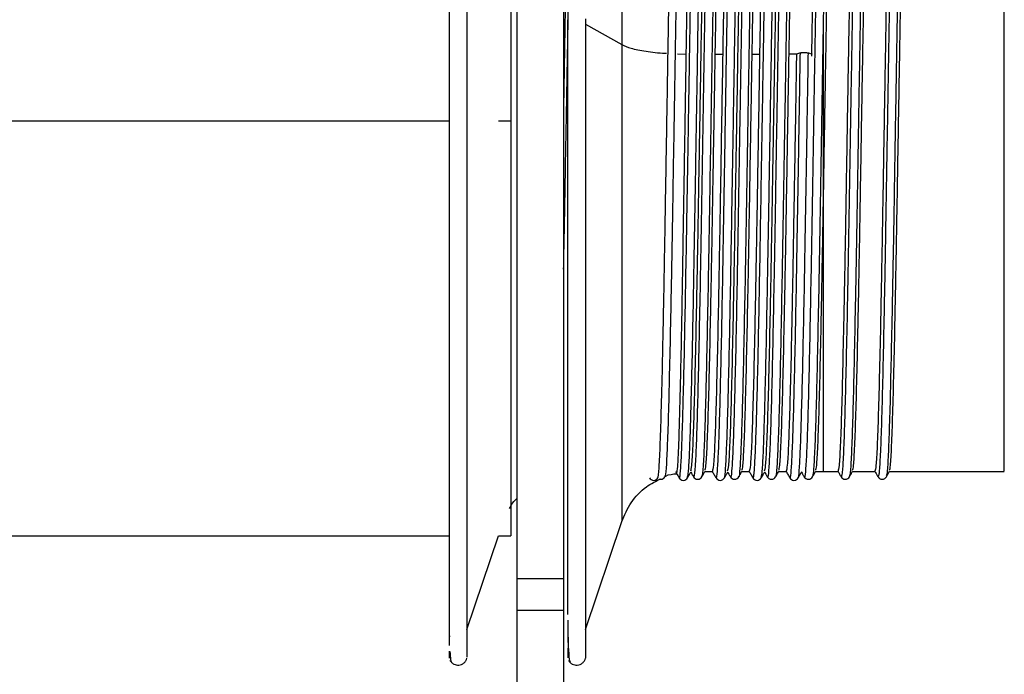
# Paper-space layout '_Frontal' of a CAD drawing. Header units: inches. Extents: x -0.5 to 3.7, y -6.4 to 5.5.
# Tile 3 of 5: x 1.6 to 3.7, y -1.6 to -0.2. Entities that reach past the tile are written whole.
import ezdxf

# ---------------------------------------------------------------- set-up
doc = ezdxf.new("R2010")
doc.units = ezdxf.units.IN
doc.header["$MEASUREMENT"] = 0

psp = doc.layouts.new('_Frontal')

# ---------------------------------------------------------------- linework, layer by layer
at = {"color": 7, "linetype": 'Continuous', "lineweight": 25}
for p, q in [((2.6559, 5.4631), (2.6559, -6.3624)), ((2.7559, 5.4631), (2.7559, -6.3624)), ((2.8025, -0.2434), (2.8799, -0.2871)), ((3.3097, -0.2519), (3.3097, -0.3075)), ((2.9991, -0.3066), (3.0169, -0.3074)), ((3.0795, -0.3075), (3.0954, -0.3075)), ((3.1582, -0.3075), (3.1741, -0.3075)), ((3.2528, -0.3075), (3.237, -0.3075)), ((3.2611, -0.3046), (3.2529, -0.3072)), ((3.2782, -0.3049), (3.2864, -0.3077)), ((0.6749, -0.4496), (2.512, -0.4496)), ((2.6168, -0.4496), (2.6434, -0.4496)), ((3.0292, -1.1949), (3.0292, -1.1951)), ((3.0576, -1.1976), (3.0733, -1.1976)), ((3.1363, -1.1976), (3.152, -1.1976)), ((3.2151, -1.1976), (3.2307, -1.1976)), ((3.2938, -1.1976), (3.3415, -1.1976)), ((3.3725, -1.1976), (3.4202, -1.1976)), ((3.4513, -1.1976), (3.6963, -1.1976)), ((2.9721, -1.2093), (2.9731, -1.2077)), ((3.0332, -1.2063), (3.033, -1.2061)), ((3.0509, -1.2073), (3.0507, -1.2071)), ((3.1296, -1.2085), (3.1295, -1.2082)), ((3.2694, -1.2086), (3.2693, -1.2078)), ((3.3658, -1.2065), (3.3657, -1.207)), ((2.8025, -1.5349), (2.8799, -1.3049)), ((0.6749, -1.3354), (2.512, -1.3354)), ((2.5496, -1.5349), (2.6168, -1.3354)), ((2.6168, -1.3354), (2.6434, -1.3354)), ((2.6559, -1.4261), (2.7559, -1.4261)), ((2.6559, -1.494), (2.7559, -1.494)), ((2.5118, -1.581), (2.5119, -1.5963))]:
    psp.add_line(p, q, dxfattribs=at)
for points, knots in [([(2.6434, 0.4362), (2.6434, 0.4362), (2.6434, 0.3429), (2.6434, 0.0106), (2.6434, -0.2147), (2.6434, -0.4496)], [0, 0, 0, 0, 0.5, 0.5, 1, 1, 1, 1]), ([(2.8799, 0.404), (2.8799, 0.4044), (2.8799, 0.4055), (2.8799, 0.3937), (2.8799, 0.3701), (2.8799, 0.3353), (2.8799, 0.2788), (2.8799, 0.1922), (2.8799, 0.0718), (2.8799, -0.052), (2.8799, -0.1713), (2.8799, -0.2501), (2.8799, -0.2871)], [0, 0, 0, 0, 0.041684, 0.130143, 0.216629, 0.300617, 0.381678, 0.533598, 0.671187, 0.794251, 0.903466, 1, 1, 1, 1]), ([(2.5496, 0.344), (2.5496, 0.2869), (2.5496, 0.1726), (2.5496, -0.0309), (2.5496, -0.2483), (2.5496, -0.474), (2.5496, -0.6986), (2.5496, -0.9137), (2.5496, -1.111), (2.5496, -1.2828), (2.5496, -1.4228), (2.5496, -1.5244), (2.5496, -1.5864), (2.5496, -1.5918), (2.5496, -1.5943)], [0, 0, 0, 0, 0.08408, 0.168159, 0.252239, 0.336319, 0.420399, 0.504478, 0.588558, 0.672638, 0.756717, 0.840797, 0.924877, 1, 1, 1, 1]), ([(2.512, -1.5692), (2.512, -1.5688), (2.512, -1.5631), (2.512, -1.5115), (2.512, -1.4137), (2.512, -1.2743), (2.512, -1.1045), (2.512, -0.9091), (2.512, -0.6961), (2.512, -0.4737), (2.512, -0.2503), (2.512, -0.035), (2.512, 0.1665), (2.512, 0.2796), (2.512, 0.3362)], [0, 0, 0, 0, 0.008173, 0.098339, 0.188505, 0.278671, 0.368837, 0.459003, 0.549169, 0.639335, 0.729502, 0.819668, 0.909834, 1, 1, 1, 1]), ([(3.0989, -1.2096), (3.099, -1.21), (3.1, -1.2119), (3.1016, -1.1927), (3.1038, -1.1519), (3.1059, -1.0888), (3.1081, -1.0074), (3.1103, -0.9091), (3.1124, -0.7976), (3.1145, -0.676), (3.1167, -0.5475), (3.1189, -0.4159), (3.121, -0.2858), (3.1231, -0.1604), (3.1253, -0.0431), (3.1275, 0.0619), (3.1296, 0.1518), (3.1317, 0.224), (3.1339, 0.2771), (3.1361, 0.3059), (3.1375, 0.3171), (3.1382, 0.3124), (3.1382, 0.3123)], [0, 0, 0, 0, 0.0147494, 0.0698109, 0.1246385, 0.1787379, 0.2335078, 0.2885813, 0.3431429, 0.3973364, 0.452302, 0.5072911, 0.5615247, 0.6160329, 0.6710991, 0.7259081, 0.7800058, 0.8347955, 0.8898657, 0.9444009, 0.9986136, 1, 1, 1, 1]), ([(2.7751, 0.3077), (2.7749, 0.3087), (2.774, 0.3134), (2.7722, 0.2958), (2.7698, 0.2546), (2.7676, 0.1879), (2.7653, 0.1002), (2.7629, -0.0066), (2.7606, -0.1281), (2.7584, -0.2602), (2.7568, -0.3549), (2.7559, -0.4038), (2.7559, -0.4061)], [0, 0, 0, 0, 0.03391, 0.154348, 0.275088, 0.394163, 0.51388, 0.634745, 0.754707, 0.87361, 0.994247, 1, 1, 1, 1]), ([(2.957, -1.2117), (2.9574, -1.2109), (2.9578, -1.209), (2.9586, -1.2026), (2.9591, -1.1982), (2.9603, -1.1814), (2.9611, -1.1653), (2.9628, -1.1242), (2.9636, -1.0992), (2.9652, -1.0411), (2.966, -1.008), (2.9673, -0.9534), (2.9677, -0.9343), (2.9685, -0.8947), (2.9689, -0.8742), (2.9698, -0.8317), (2.9702, -0.8099), (2.971, -0.7651), (2.9714, -0.7421), (2.9722, -0.6953), (2.9726, -0.6715), (2.9734, -0.6232), (2.9738, -0.5988), (2.9747, -0.5495), (2.9751, -0.5246), (2.9759, -0.4748), (2.9763, -0.4497), (2.9776, -0.3748), (2.9784, -0.325), (2.98, -0.2276), (2.9808, -0.1801), (2.9821, -0.1117), (2.9825, -0.0895), (2.9833, -0.0462), (2.9837, -0.0252), (2.9845, 0.0154), (2.985, 0.035), (2.9858, 0.0725), (2.9862, 0.0904), (2.9874, 0.1417), (2.9882, 0.1719), (2.9894, 0.2112), (2.9898, 0.2233), (2.9907, 0.2454), (2.9911, 0.2553), (2.9919, 0.2729), (2.9923, 0.2805), (2.9932, 0.2934), (2.9936, 0.2987), (2.9944, 0.3068), (2.9948, 0.3096), (2.9956, 0.3128), (2.996, 0.3132), (2.9964, 0.3124)], [0, 0, 0, 0, 0.03125, 0.03125, 0.0625, 0.0625, 0.125, 0.125, 0.1875, 0.1875, 0.25, 0.25, 0.28125, 0.28125, 0.3125, 0.3125, 0.34375, 0.34375, 0.375, 0.375, 0.40625, 0.40625, 0.4375, 0.4375, 0.46875, 0.46875, 0.5, 0.5, 0.5625, 0.5625, 0.625, 0.625, 0.65625, 0.65625, 0.6875, 0.6875, 0.71875, 0.71875, 0.75, 0.75, 0.8125, 0.8125, 0.84375, 0.84375, 0.875, 0.875, 0.90625, 0.90625, 0.9375, 0.9375, 0.96875, 0.96875, 1, 1, 1, 1]), ([(3.0114, 0.3075), (3.0109, 0.3081), (3.0096, 0.3096), (3.0074, 0.2823), (3.0051, 0.2306), (3.0029, 0.1552), (3.0006, 0.0595), (2.9982, -0.0536), (2.9959, -0.1798), (2.9937, -0.3152), (2.9913, -0.4554), (2.989, -0.5952), (2.9868, -0.7299), (2.9844, -0.8554), (2.982, -0.9672), (2.9798, -1.0612), (2.9775, -1.1351), (2.9751, -1.1842), (2.9733, -1.2082), (2.9723, -1.2069), (2.972, -1.2065)], [0, 0, 0, 0, 0.0401669, 0.0992446, 0.1580674, 0.2161522, 0.2750411, 0.3340912, 0.3923341, 0.4508654, 0.5099712, 0.5686483, 0.6267884, 0.6857774, 0.7447529, 0.8028798, 0.8615813, 0.9206848, 0.9791872, 1, 1, 1, 1]), ([(3.0025, -1.2109), (3.0026, -1.2113), (3.0034, -1.2159), (3.0049, -1.2037), (3.0071, -1.1726), (3.0092, -1.1179), (3.0113, -1.0444), (3.0135, -0.9528), (3.0157, -0.8466), (3.0178, -0.729), (3.02, -0.603), (3.0222, -0.472), (3.0243, -0.3409), (3.0264, -0.213), (3.0286, -0.0918), (3.0308, 0.0189), (3.0329, 0.1155), (3.035, 0.1954), (3.0372, 0.2571), (3.0394, 0.2958), (3.0409, 0.3134), (3.0418, 0.3112), (3.0419, 0.3108)], [0, 0, 0, 0, 0.0048771, 0.0598071, 0.114854, 0.1692073, 0.2236202, 0.2786826, 0.3335811, 0.3877149, 0.4424401, 0.4975387, 0.5521943, 0.6063595, 0.6613042, 0.7163424, 0.7706678, 0.8251102, 0.8801793, 0.9350612, 0.9891881, 1, 1, 1, 1]), ([(3.0201, -1.2103), (3.0207, -1.2086), (3.0221, -1.2048), (3.0242, -1.1719), (3.0263, -1.1183), (3.0284, -1.0445), (3.0306, -0.9531), (3.0328, -0.8468), (3.0348, -0.7292), (3.037, -0.6032), (3.0392, -0.4723), (3.0414, -0.3412), (3.0434, -0.2133), (3.0456, -0.0921), (3.0478, 0.0186), (3.0499, 0.1153), (3.0521, 0.1953), (3.0543, 0.2569), (3.0565, 0.2962), (3.0581, 0.3142), (3.0592, 0.3108), (3.0595, 0.3098)], [0, 0, 0, 0, 0.046103, 0.1011483, 0.1554998, 0.209911, 0.2649717, 0.3198686, 0.3740007, 0.4287241, 0.483821, 0.5384749, 0.5926384, 0.6475813, 0.7026179, 0.7569416, 0.8113823, 0.8664496, 0.9213298, 0.975455, 1, 1, 1, 1]), ([(3.0726, 0.3072), (3.0721, 0.307), (3.0709, 0.3064), (3.0688, 0.2767), (3.0665, 0.222), (3.0643, 0.1437), (3.0619, 0.0456), (3.0596, -0.0695), (3.0573, -0.1972), (3.055, -0.3334), (3.0527, -0.4739), (3.0504, -0.6132), (3.0481, -0.747), (3.0458, -0.871), (3.0434, -0.9806), (3.0412, -1.0721), (3.0389, -1.1431), (3.0365, -1.1892), (3.0346, -1.2109), (3.0335, -1.2074), (3.0332, -1.2063)], [0, 0, 0, 0, 0.0347624, 0.0937533, 0.1523563, 0.210368, 0.2692256, 0.32811, 0.386148, 0.4447025, 0.5036981, 0.5621333, 0.6202552, 0.6791897, 0.7379766, 0.7959539, 0.8546559, 0.9136258, 0.9718659, 1, 1, 1, 1]), ([(3.0902, 0.3084), (3.0895, 0.3084), (3.0881, 0.3082), (3.0859, 0.2768), (3.0836, 0.2218), (3.0813, 0.1436), (3.079, 0.0454), (3.0766, -0.0698), (3.0744, -0.1974), (3.0721, -0.3337), (3.0697, -0.4742), (3.0674, -0.6135), (3.0652, -0.7473), (3.0628, -0.8712), (3.0605, -0.9808), (3.0583, -1.0722), (3.0559, -1.1434), (3.0536, -1.1887), (3.0519, -1.2098), (3.051, -1.2076), (3.0509, -1.2073)], [0, 0, 0, 0, 0.049057, 0.1082207, 0.1669952, 0.2251768, 0.2842068, 0.3432637, 0.4014717, 0.4601976, 0.519366, 0.5779724, 0.6362645, 0.6953715, 0.7543306, 0.8124777, 0.8713517, 0.9304943, 0.9889049, 1, 1, 1, 1]), ([(3.0813, -1.209), (3.0817, -1.21), (3.0827, -1.2128), (3.0846, -1.193), (3.0868, -1.1517), (3.0888, -1.0887), (3.091, -1.0072), (3.0932, -0.9089), (3.0954, -0.7974), (3.0974, -0.6758), (3.0996, -0.5472), (3.1018, -0.4157), (3.1039, -0.2855), (3.1061, -0.1601), (3.1083, -0.0428), (3.1105, 0.0621), (3.1125, 0.1519), (3.1147, 0.2243), (3.1169, 0.2763), (3.1189, 0.3067), (3.1201, 0.3094), (3.1206, 0.3106)], [0, 0, 0, 0, 0.028273, 0.083366, 0.138225, 0.192355, 0.247156, 0.302261, 0.356853, 0.411078, 0.466075, 0.521095, 0.575359, 0.629898, 0.684996, 0.739836, 0.793964, 0.848785, 0.903887, 0.958453, 1, 1, 1, 1]), ([(3.1123, 0.2967), (3.1116, 0.2939), (3.1101, 0.2879), (3.1077, 0.244), (3.1052, 0.1743), (3.1028, 0.08), (3.1003, -0.0346), (3.0978, -0.1649), (3.0962, -0.2601), (3.0954, -0.3075)], [0, 0, 0, 0, 0.127374, 0.273102, 0.41939, 0.56361, 0.708888, 0.855292, 1, 1, 1, 1]), ([(3.1511, 0.3072), (3.1506, 0.3062), (3.1494, 0.3039), (3.1473, 0.2707), (3.145, 0.2128), (3.1427, 0.1317), (3.1404, 0.0311), (3.138, -0.0859), (3.1358, -0.2149), (3.1335, -0.352), (3.1311, -0.4926), (3.1288, -0.6315), (3.1266, -0.7642), (3.1242, -0.8866), (3.1219, -0.9939), (3.1196, -1.0828), (3.1173, -1.1509), (3.1149, -1.1934), (3.1132, -1.2121), (3.1122, -1.2077), (3.1119, -1.2065)], [0, 0, 0, 0, 0.038976, 0.098187, 0.156876, 0.215177, 0.274311, 0.333337, 0.391532, 0.450416, 0.509609, 0.568107, 0.626574, 0.685762, 0.744666, 0.802857, 0.861866, 0.921009, 0.979331, 1, 1, 1, 1]), ([(3.169, 0.3101), (3.1682, 0.309), (3.1667, 0.3068), (3.1643, 0.2709), (3.162, 0.2126), (3.1598, 0.1316), (3.1574, 0.0309), (3.1551, -0.0861), (3.1528, -0.2152), (3.1505, -0.3523), (3.1481, -0.4929), (3.1459, -0.6317), (3.1436, -0.7644), (3.1412, -0.8868), (3.1389, -0.9942), (3.1367, -1.0829), (3.1344, -1.1512), (3.132, -1.1928), (3.1305, -1.2114), (3.1296, -1.2087), (3.1296, -1.2085)], [0, 0, 0, 0, 0.058553, 0.117587, 0.176101, 0.234227, 0.293184, 0.352033, 0.410055, 0.468762, 0.527778, 0.586101, 0.644393, 0.703403, 0.762132, 0.820148, 0.87898, 0.937947, 0.996094, 1, 1, 1, 1]), ([(3.1599, -1.2116), (3.1606, -1.2108), (3.1621, -1.2091), (3.1643, -1.1779), (3.1664, -1.1271), (3.1685, -1.056), (3.1707, -0.9669), (3.1729, -0.8626), (3.175, -0.7464), (3.1771, -0.6214), (3.1793, -0.4908), (3.1815, -0.3595), (3.1836, -0.231), (3.1858, -0.1086), (3.188, 0.0039), (3.1901, 0.1026), (3.1922, 0.1851), (3.1944, 0.2496), (3.1966, 0.2916), (3.1982, 0.3119), (3.1991, 0.3104), (3.1994, 0.3101)], [0, 0, 0, 0, 0.05473, 0.109693, 0.164077, 0.218236, 0.273138, 0.327993, 0.382073, 0.436563, 0.491541, 0.546193, 0.600199, 0.654947, 0.709905, 0.764261, 0.818445, 0.873356, 0.928198, 0.982262, 1, 1, 1, 1]), ([(3.191, 0.2965), (3.1903, 0.2938), (3.1888, 0.2878), (3.1864, 0.244), (3.1839, 0.1743), (3.1815, 0.08), (3.1791, -0.0346), (3.1765, -0.1649), (3.1749, -0.2601), (3.1741, -0.3075)], [0, 0, 0, 0, 0.126113, 0.272051, 0.418551, 0.562979, 0.708467, 0.855083, 1, 1, 1, 1]), ([(3.1776, -1.2095), (3.1781, -1.2087), (3.1793, -1.2069), (3.1813, -1.1778), (3.1834, -1.1273), (3.1855, -1.0561), (3.1877, -0.9671), (3.1899, -0.8628), (3.192, -0.7466), (3.1942, -0.6216), (3.1964, -0.4911), (3.1985, -0.3598), (3.2006, -0.2313), (3.2028, -0.1089), (3.205, 0.0036), (3.2071, 0.1024), (3.2092, 0.185), (3.2114, 0.2493), (3.2136, 0.2919), (3.2154, 0.313), (3.2165, 0.3107), (3.217, 0.3099)], [0, 0, 0, 0, 0.038809, 0.093877, 0.148364, 0.202627, 0.257634, 0.312593, 0.366776, 0.42137, 0.476452, 0.531208, 0.585318, 0.64017, 0.695233, 0.749692, 0.803979, 0.858995, 0.913942, 0.968109, 1, 1, 1, 1]), ([(3.23, 0.3086), (3.2294, 0.3066), (3.2279, 0.3022), (3.2257, 0.2645), (3.2234, 0.2033), (3.2211, 0.1194), (3.2188, 0.0163), (3.2164, -0.1025), (3.2142, -0.2328), (3.2119, -0.3707), (3.2095, -0.5113), (3.2073, -0.6496), (3.205, -0.7812), (3.2026, -0.9018), (3.2003, -1.0069), (3.1981, -1.0931), (3.1957, -1.1582), (3.1934, -1.1971), (3.1917, -1.2131), (3.1908, -1.2083), (3.1907, -1.2074)], [0, 0, 0, 0, 0.049874, 0.108952, 0.167375, 0.225677, 0.284732, 0.343545, 0.40161, 0.46047, 0.519506, 0.577741, 0.636239, 0.695324, 0.753995, 0.812109, 0.871072, 0.930035, 0.988149, 1, 1, 1, 1]), ([(3.2476, 0.3093), (3.2475, 0.3097), (3.2467, 0.3149), (3.2451, 0.3008), (3.2427, 0.2652), (3.2404, 0.2029), (3.2382, 0.1193), (3.2358, 0.0161), (3.2335, -0.1028), (3.2313, -0.2331), (3.2289, -0.371), (3.2266, -0.5116), (3.2243, -0.6499), (3.222, -0.7814), (3.2197, -0.9021), (3.2174, -1.0071), (3.2151, -1.0934), (3.2128, -1.1576), (3.2105, -1.1993), (3.209, -1.2058), (3.2083, -1.209)], [0, 0, 0, 0, 0.004614, 0.0633755, 0.1224858, 0.1809422, 0.2392762, 0.2983642, 0.3572105, 0.4153075, 0.474201, 0.5332693, 0.5915375, 0.6500679, 0.7091863, 0.7678892, 0.826036, 0.8850319, 0.9440278, 1, 1, 1, 1]), ([(3.3087, 0.3099), (3.308, 0.3066), (3.3065, 0.2999), (3.3041, 0.2577), (3.3019, 0.1933), (3.2996, 0.1068), (3.2972, 0.0013), (3.2949, -0.1193), (3.2927, -0.2509), (3.2903, -0.3894), (3.288, -0.53), (3.2857, -0.6676), (3.2834, -0.798), (3.281, -0.9168), (3.2788, -1.0196), (3.2765, -1.103), (3.2742, -1.1652), (3.2718, -1.2002), (3.2703, -1.2141), (3.2695, -1.209), (3.2694, -1.2086)], [0, 0, 0, 0, 0.057506, 0.116551, 0.174823, 0.233274, 0.292353, 0.351057, 0.409151, 0.468091, 0.527071, 0.585204, 0.643835, 0.702921, 0.761459, 0.819658, 0.878677, 0.937562, 0.995629, 1, 1, 1, 1]), ([(3.3264, 0.3079), (3.3262, 0.3089), (3.3253, 0.3139), (3.3235, 0.2976), (3.3212, 0.2583), (3.3189, 0.193), (3.3166, 0.1066), (3.3143, 0.001), (3.3119, -0.1196), (3.3097, -0.2512), (3.3074, -0.3897), (3.305, -0.5303), (3.3028, -0.6679), (3.3005, -0.7982), (3.2981, -0.9171), (3.2958, -1.0197), (3.2936, -1.1034), (3.2912, -1.1644), (3.289, -1.2017), (3.2876, -1.2059), (3.287, -1.2079)], [0, 0, 0, 0, 0.013574, 0.072297, 0.131235, 0.1894, 0.247745, 0.306716, 0.365312, 0.4233, 0.482132, 0.541005, 0.599033, 0.657556, 0.716534, 0.774965, 0.833058, 0.891969, 0.950747, 1, 1, 1, 1]), ([(3.3874, 0.3092), (3.3873, 0.3094), (3.3865, 0.3121), (3.3849, 0.2932), (3.3825, 0.2512), (3.3803, 0.1828), (3.378, 0.0938), (3.3756, -0.014), (3.3733, -0.1363), (3.3711, -0.269), (3.3687, -0.4082), (3.3664, -0.5486), (3.3642, -0.6855), (3.3618, -0.8146), (3.3595, -0.9315), (3.3572, -1.0318), (3.3549, -1.1127), (3.3526, -1.1708), (3.3503, -1.2062), (3.3488, -1.2083), (3.348, -1.2093)], [0, 0, 0, 0, 0.004067, 0.062924, 0.121862, 0.179963, 0.238495, 0.297522, 0.356042, 0.414151, 0.473095, 0.531944, 0.589962, 0.648651, 0.707662, 0.765993, 0.824263, 0.883262, 0.941994, 1, 1, 1, 1]), ([(3.4051, 0.3073), (3.4048, 0.3085), (3.4038, 0.3128), (3.4019, 0.2939), (3.3996, 0.2509), (3.3973, 0.1827), (3.395, 0.0936), (3.3927, -0.0143), (3.3904, -0.1366), (3.3881, -0.2693), (3.3858, -0.4084), (3.3834, -0.5489), (3.3812, -0.6858), (3.3789, -0.8148), (3.3765, -0.9318), (3.3742, -1.032), (3.372, -1.1129), (3.3696, -1.1706), (3.3676, -1.2034), (3.3663, -1.2056), (3.3658, -1.2065)], [0, 0, 0, 0, 0.0206693, 0.0796956, 0.1388026, 0.1970695, 0.2557699, 0.3149661, 0.3736532, 0.4319294, 0.491042, 0.5500604, 0.6082443, 0.6671017, 0.7262816, 0.7847805, 0.8432169, 0.9023856, 0.9612855, 1, 1, 1, 1]), ([(3.4661, 0.308), (3.466, 0.3084), (3.4651, 0.3105), (3.4633, 0.2891), (3.461, 0.2433), (3.4587, 0.1721), (3.4564, 0.0804), (3.4541, -0.0296), (3.4518, -0.1535), (3.4495, -0.2873), (3.4472, -0.427), (3.4448, -0.5672), (3.4426, -0.7033), (3.4403, -0.831), (3.4379, -0.9459), (3.4357, -1.0438), (3.4334, -1.1219), (3.431, -1.1766), (3.4288, -1.2073), (3.4275, -1.2075), (3.4269, -1.2075)], [0, 0, 0, 0, 0.011679, 0.070823, 0.129914, 0.188159, 0.247032, 0.306268, 0.364862, 0.423304, 0.482511, 0.54149, 0.599708, 0.658715, 0.717911, 0.776314, 0.834952, 0.894192, 0.95303, 1, 1, 1, 1]), ([(3.4838, 0.3071), (3.4834, 0.3082), (3.4823, 0.3116), (3.4804, 0.2896), (3.478, 0.2431), (3.4758, 0.172), (3.4735, 0.0802), (3.4711, -0.0298), (3.4688, -0.1537), (3.4666, -0.2876), (3.4642, -0.4272), (3.4619, -0.5675), (3.4597, -0.7035), (3.4573, -0.8312), (3.4549, -0.9461), (3.4527, -1.0439), (3.4504, -1.1221), (3.448, -1.1764), (3.4461, -1.2056), (3.4449, -1.2061), (3.4445, -1.2063)], [0, 0, 0, 0, 0.0282553, 0.0872628, 0.1462166, 0.2043268, 0.2630632, 0.3221616, 0.3806195, 0.4389258, 0.4979964, 0.5568387, 0.6149211, 0.6737918, 0.7328505, 0.7911174, 0.8496197, 0.9087229, 0.9674242, 1, 1, 1, 1]), ([(3.0292, 0.2447), (3.0291, 0.2425), (3.0288, 0.238), (3.0285, 0.2307), (3.0282, 0.2231), (3.0279, 0.2151), (3.0276, 0.2068), (3.0273, 0.198), (3.027, 0.1889), (3.0267, 0.1794), (3.0264, 0.1696), (3.0261, 0.1594), (3.0258, 0.149), (3.0256, 0.1381), (3.0253, 0.127), (3.025, 0.1156), (3.0247, 0.1039), (3.0244, 0.0919), (3.0241, 0.0796), (3.0239, 0.0669), (3.0236, 0.0539), (3.0233, 0.0405), (3.0229, 0.0246), (3.0225, 0.0056), (3.0221, -0.0168), (3.0216, -0.0404), (3.0211, -0.0653), (3.0206, -0.0915), (3.0201, -0.119), (3.0196, -0.1477), (3.0191, -0.1775), (3.0185, -0.2085), (3.018, -0.2406), (3.0174, -0.2736), (3.0171, -0.296), (3.0169, -0.3074)], [0, 0, 0, 0, 0.023829, 0.047686, 0.071564, 0.095456, 0.119357, 0.143259, 0.167154, 0.191037, 0.214901, 0.238738, 0.262543, 0.286308, 0.310027, 0.333693, 0.357301, 0.380861, 0.404498, 0.428233, 0.452061, 0.475973, 0.499965, 0.536102, 0.573341, 0.611662, 0.651045, 0.691461, 0.732879, 0.775262, 0.818568, 0.862749, 0.907754, 0.953525, 1, 1, 1, 1]), ([(2.7559, -0.7663), (2.7562, -0.7493), (2.7566, -0.7318), (2.7573, -0.6966), (2.7576, -0.6788), (2.7586, -0.625), (2.7592, -0.5886), (2.7602, -0.5331), (2.7605, -0.5145), (2.7612, -0.4769), (2.7616, -0.458), (2.7626, -0.4018), (2.7632, -0.3647), (2.7642, -0.3096), (2.7646, -0.2913), (2.7652, -0.2549), (2.7655, -0.2367), (2.7665, -0.183), (2.7671, -0.1485), (2.7684, -0.0819), (2.769, -0.0498), (2.77, -0.0037), (2.7704, 0.0114), (2.771, 0.0404), (2.7713, 0.0545), (2.7717, 0.0681)], [0, 0, 0, 0, 0.0625, 0.0625, 0.125, 0.125, 0.25, 0.25, 0.3125, 0.3125, 0.375, 0.375, 0.5, 0.5, 0.5625, 0.5625, 0.625, 0.625, 0.75, 0.75, 0.875, 0.875, 0.9375, 0.9375, 1, 1, 1, 1]), ([(3.051, -0.1684), (3.0502, -0.2146), (3.0486, -0.3075), (3.0461, -0.4553), (3.0436, -0.6018), (3.0412, -0.7427), (3.0387, -0.8725), (3.0362, -0.9858), (3.0338, -1.0787), (3.0313, -1.1469), (3.0288, -1.19), (3.0273, -1.1948), (3.0265, -1.1972)], [0, 0, 0, 0, 0.099945, 0.201054, 0.301378, 0.400983, 0.502014, 0.60265, 0.702083, 0.802958, 0.903829, 1, 1, 1, 1]), ([(3.0578, -1.1951), (3.0584, -1.1929), (3.0599, -1.1882), (3.0622, -1.1467), (3.0647, -1.0787), (3.0671, -0.9858), (3.0696, -0.8725), (3.0721, -0.7427), (3.0745, -0.6018), (3.077, -0.4553), (3.0795, -0.3075), (3.0811, -0.2146), (3.0819, -0.1684)], [0, 0, 0, 0, 0.081295, 0.18383, 0.286362, 0.387431, 0.489729, 0.592422, 0.693662, 0.795644, 0.898417, 1, 1, 1, 1]), ([(3.1297, -0.1684), (3.1289, -0.2146), (3.1273, -0.3075), (3.1248, -0.4553), (3.1223, -0.6018), (3.1199, -0.7427), (3.1174, -0.8725), (3.1149, -0.9858), (3.1126, -1.0787), (3.1101, -1.1469), (3.1076, -1.19), (3.106, -1.1948), (3.1052, -1.1972)], [0, 0, 0, 0, 0.099945, 0.201054, 0.301378, 0.400983, 0.502014, 0.60265, 0.702083, 0.802958, 0.903829, 1, 1, 1, 1]), ([(3.1365, -1.1952), (3.1372, -1.193), (3.1386, -1.1883), (3.141, -1.1467), (3.1435, -1.0787), (3.1458, -0.9858), (3.1483, -0.8725), (3.1509, -0.7427), (3.1532, -0.6018), (3.1557, -0.4553), (3.1582, -0.3075), (3.1598, -0.2146), (3.1606, -0.1684)], [0, 0, 0, 0, 0.082113, 0.184557, 0.286998, 0.387977, 0.490184, 0.592784, 0.693934, 0.795826, 0.898507, 1, 1, 1, 1]), ([(3.2085, -0.1684), (3.2077, -0.2146), (3.2061, -0.3075), (3.2035, -0.4553), (3.2011, -0.6018), (3.1987, -0.7427), (3.1962, -0.8725), (3.1937, -0.9858), (3.1913, -1.0787), (3.1888, -1.1469), (3.1863, -1.19), (3.1848, -1.1948), (3.184, -1.1972)], [0, 0, 0, 0, 0.099945, 0.201054, 0.301378, 0.400983, 0.502014, 0.60265, 0.702083, 0.802958, 0.903829, 1, 1, 1, 1]), ([(3.2152, -1.1953), (3.2159, -1.1932), (3.2173, -1.1884), (3.2197, -1.1468), (3.2222, -1.0787), (3.2246, -0.9858), (3.2271, -0.8725), (3.2296, -0.7427), (3.232, -0.6018), (3.2344, -0.4553), (3.237, -0.3075), (3.2386, -0.2146), (3.2394, -0.1684)], [0, 0, 0, 0, 0.083351, 0.185657, 0.28796, 0.388803, 0.490871, 0.593334, 0.694347, 0.796101, 0.898644, 1, 1, 1, 1]), ([(3.2872, -0.1684), (3.2864, -0.2142), (3.2856, -0.2609), (3.2848, -0.3104), (3.2847, -0.3114)], [0, 0, 0, 0, 0.9794427, 1, 1, 1, 1]), ([(3.294, -1.1954), (3.2946, -1.1932), (3.2961, -1.1884), (3.2984, -1.1468), (3.301, -1.0787), (3.3033, -0.9858), (3.3058, -0.8725), (3.3083, -0.7427), (3.3107, -0.6018), (3.3132, -0.4553), (3.3157, -0.3075), (3.3173, -0.2146), (3.3181, -0.1684)], [0, 0, 0, 0, 0.083422, 0.18572, 0.288015, 0.38885, 0.490911, 0.593365, 0.694371, 0.796117, 0.898652, 1, 1, 1, 1]), ([(3.366, -0.1684), (3.3652, -0.2146), (3.3635, -0.3075), (3.361, -0.4553), (3.3586, -0.6018), (3.3562, -0.7427), (3.3536, -0.8725), (3.3512, -0.9858), (3.3488, -1.0787), (3.3463, -1.1469), (3.3438, -1.19), (3.3422, -1.1948), (3.3415, -1.1972)], [0, 0, 0, 0, 0.099945, 0.201054, 0.301378, 0.400983, 0.502014, 0.60265, 0.702083, 0.802958, 0.903829, 1, 1, 1, 1]), ([(3.3727, -1.1952), (3.3734, -1.193), (3.3748, -1.1883), (3.3772, -1.1467), (3.3797, -1.0787), (3.3821, -0.9858), (3.3846, -0.8725), (3.3871, -0.7427), (3.3895, -0.6018), (3.3919, -0.4553), (3.3944, -0.3075), (3.3961, -0.2146), (3.3969, -0.1684)], [0, 0, 0, 0, 0.082105, 0.18455, 0.286991, 0.387971, 0.490179, 0.592781, 0.693932, 0.795824, 0.898507, 1, 1, 1, 1]), ([(3.4447, -0.1684), (3.4439, -0.2146), (3.4423, -0.3075), (3.4398, -0.4553), (3.4373, -0.6018), (3.4349, -0.7427), (3.4324, -0.8725), (3.4299, -0.9858), (3.4275, -1.0787), (3.425, -1.1469), (3.4225, -1.19), (3.421, -1.1948), (3.4202, -1.1972)], [0, 0, 0, 0, 0.099945, 0.201054, 0.301378, 0.400983, 0.502014, 0.60265, 0.702083, 0.802958, 0.903829, 1, 1, 1, 1]), ([(3.4515, -1.195), (3.4521, -1.1929), (3.4536, -1.1882), (3.4559, -1.1467), (3.4584, -1.0787), (3.4608, -0.9858), (3.4633, -0.8725), (3.4658, -0.7427), (3.4682, -0.6018), (3.4707, -0.4553), (3.4732, -0.3075), (3.4748, -0.2146), (3.4756, -0.1684)], [0, 0, 0, 0, 0.081236, 0.183778, 0.286317, 0.387392, 0.489697, 0.592396, 0.693642, 0.795631, 0.898411, 1, 1, 1, 1]), ([(3.6963, -1.1971), (3.6963, -1.1948), (3.6963, -1.1899), (3.6963, -1.1469), (3.6963, -1.0787), (3.6963, -0.9858), (3.6963, -0.8724), (3.6963, -0.7428), (3.6963, -0.6018), (3.6963, -0.4552), (3.6963, -0.3076), (3.6963, -0.2148), (3.6963, -0.1684)], [0, 0, 0, 0, 0.0966772, 0.1970464, 0.2974156, 0.3977848, 0.498154, 0.5985232, 0.6988924, 0.7992616, 0.8996308, 1, 1, 1, 1]), ([(2.7648, -1.5034), (2.7648, -1.5025), (2.7648, -1.4808), (2.7648, -1.4001), (2.7648, -1.2626), (2.7648, -1.0892), (2.7648, -0.8924), (2.7648, -0.6784), (2.7648, -0.4551), (2.7648, -0.3076), (2.7648, -0.2338)], [0, 0, 0, 0, 0.005604, 0.14766, 0.289717, 0.431773, 0.57383, 0.715887, 0.857943, 1, 1, 1, 1]), ([(2.8025, -0.2317), (2.8025, -0.3062), (2.8025, -0.4552), (2.8025, -0.6807), (2.8025, -0.8968), (2.8025, -1.0958), (2.8025, -1.2699), (2.8025, -1.4128), (2.8025, -1.5177), (2.8025, -1.5844), (2.8025, -1.5921), (2.8025, -1.596)], [0, 0, 0, 0, 0.11138, 0.222761, 0.334141, 0.445522, 0.556902, 0.668283, 0.779663, 0.891044, 1, 1, 1, 1]), ([(2.8799, -0.2871), (2.8799, -0.3246), (2.8799, -0.4046), (2.8799, -0.5345), (2.8799, -0.6782), (2.8799, -0.8309), (2.8799, -0.9555), (2.8799, -1.0495), (2.8799, -1.1162), (2.8799, -1.1756), (2.8799, -1.2256), (2.8799, -1.2648), (2.8799, -1.2911), (2.8799, -1.3043), (2.8799, -1.3035), (2.8799, -1.3033)], [0, 0, 0, 0, 0.075575, 0.161079, 0.257423, 0.36514, 0.484077, 0.547538, 0.613291, 0.681, 0.750254, 0.820577, 0.891448, 0.962319, 1, 1, 1, 1]), ([(2.8799, -0.2871), (2.8858, -0.2897), (2.8978, -0.2951), (2.9309, -0.3013), (2.9583, -0.3049), (2.9745, -0.3056), (2.9754, -0.3056)], [0, 0, 0, 0, 0.315761, 0.647415, 0.981146, 1, 1, 1, 1]), ([(3.0169, -0.3074), (3.0165, -0.3299), (3.0158, -0.3762), (3.0147, -0.4484), (3.0134, -0.5239), (3.012, -0.6123), (3.0105, -0.7055), (3.009, -0.7955), (3.0077, -0.8705), (3.0063, -0.9404), (3.0048, -1.0112), (3.0033, -1.0683), (3.0021, -1.1097), (3.0012, -1.1369), (3.0003, -1.1586), (2.9995, -1.1755), (2.9983, -1.1921), (2.9973, -1.2019), (2.9966, -1.2001), (2.9965, -1.1997)], [0, 0, 0, 0, 0.051774, 0.10631, 0.163419, 0.222838, 0.308595, 0.382246, 0.445417, 0.506131, 0.580513, 0.667849, 0.715997, 0.76221, 0.806785, 0.849544, 0.890338, 0.976468, 1, 1, 1, 1]), ([(3.0954, -0.3075), (3.0946, -0.3559), (3.0929, -0.4532), (3.0904, -0.6004), (3.088, -0.7413), (3.0856, -0.8711), (3.0831, -0.9847), (3.0806, -1.0778), (3.0782, -1.1462), (3.0757, -1.1898), (3.0741, -1.1948), (3.0733, -1.1972)], [0, 0, 0, 0, 0.110965, 0.223221, 0.334606, 0.445192, 0.557362, 0.669093, 0.779489, 0.891485, 1, 1, 1, 1]), ([(3.1741, -0.3075), (3.1733, -0.3559), (3.1717, -0.4532), (3.1692, -0.6004), (3.1667, -0.7413), (3.1643, -0.8711), (3.1618, -0.9847), (3.1593, -1.0778), (3.1569, -1.1462), (3.1544, -1.1898), (3.1528, -1.1948), (3.152, -1.1972)], [0, 0, 0, 0, 0.110965, 0.223221, 0.334606, 0.445192, 0.557362, 0.669093, 0.779489, 0.891485, 1, 1, 1, 1]), ([(3.2528, -0.3075), (3.252, -0.3559), (3.2504, -0.4532), (3.2479, -0.6004), (3.2454, -0.7413), (3.2431, -0.8711), (3.2405, -0.9847), (3.238, -1.0778), (3.2357, -1.1462), (3.2332, -1.1898), (3.2315, -1.1948), (3.2307, -1.1972)], [0, 0, 0, 0, 0.110965, 0.223221, 0.334606, 0.445192, 0.557362, 0.669093, 0.779489, 0.891485, 1, 1, 1, 1]), ([(3.2387, -1.2092), (3.239, -1.2102), (3.24, -1.214), (3.2418, -1.1971), (3.2439, -1.159), (3.246, -1.0989), (3.2482, -1.02), (3.2504, -0.9238), (3.2525, -0.814), (3.2546, -0.6936), (3.2568, -0.5659), (3.259, -0.4342), (3.2604, -0.3476), (3.2611, -0.3046)], [0, 0, 0, 0, 0.03674, 0.133658, 0.23037, 0.325714, 0.421986, 0.518996, 0.615308, 0.710634, 0.807319, 0.904251, 1, 1, 1, 1]), ([(3.2563, -1.2106), (3.2564, -1.2109), (3.2572, -1.2134), (3.2588, -1.1966), (3.261, -1.1593), (3.2631, -1.099), (3.2652, -1.0202), (3.2674, -0.924), (3.2696, -0.8143), (3.2717, -0.6939), (3.2739, -0.5662), (3.2761, -0.4345), (3.2775, -0.3479), (3.2782, -0.3049)], [0, 0, 0, 0, 0.012423, 0.111788, 0.210941, 0.308693, 0.407394, 0.506853, 0.605597, 0.703329, 0.802455, 0.901834, 1, 1, 1, 1]), ([(3.2611, -0.3046), (3.2614, -0.3045), (3.2621, -0.3043), (3.2633, -0.3041), (3.2656, -0.3038), (3.2697, -0.3037), (3.2739, -0.304), (3.2767, -0.3044), (3.2777, -0.3047), (3.2782, -0.3049)], [0, 0, 0, 0, 0.084242, 0.167171, 0.251413, 0.500201, 0.748989, 0.874495, 1, 1, 1, 1]), ([(3.3097, -0.3075), (3.3097, -0.3561), (3.3097, -0.4532), (3.3097, -0.6004), (3.3097, -0.7413), (3.3097, -0.8711), (3.3097, -0.9847), (3.3097, -1.0778), (3.3097, -1.1463), (3.3097, -1.1897), (3.3097, -1.1948), (3.3097, -1.1973)], [0, 0, 0, 0, 0.111435, 0.22287, 0.334305, 0.44574, 0.557175, 0.66861, 0.780045, 0.89148, 1, 1, 1, 1]), ([(2.6434, -0.4496), (2.6434, -0.6845), (2.6434, -0.9099), (2.6434, -1.2421), (2.6434, -1.3354), (2.6434, -1.3354)], [0, 0, 0, 0, 0.5, 0.5, 1, 1, 1, 1]), ([(2.9943, -1.1976), (2.9957, -1.1999), (2.9984, -1.2046), (3.0011, -1.2093), (3.0024, -1.2117)], [0, 0, 0, 0, 0.488589, 1, 1, 1, 1]), ([(3.0509, -1.2093), (3.052, -1.2073), (3.0543, -1.2033), (3.0566, -1.1993), (3.0578, -1.1973)], [0, 0, 0, 0, 0.500002, 1, 1, 1, 1]), ([(3.0729, -1.1974), (3.0743, -1.1997), (3.0771, -1.2045), (3.0798, -1.2093), (3.0812, -1.2117)], [0, 0, 0, 0, 0.4999975, 1, 1, 1, 1]), ([(3.1296, -1.2093), (3.1307, -1.2073), (3.1331, -1.2033), (3.1354, -1.1993), (3.1365, -1.1973)], [0, 0, 0, 0, 0.500002, 1, 1, 1, 1]), ([(3.1516, -1.1973), (3.153, -1.1997), (3.1558, -1.2045), (3.1585, -1.2092), (3.1599, -1.2116)], [0, 0, 0, 0, 0.499998, 1, 1, 1, 1]), ([(3.2083, -1.2094), (3.2095, -1.2074), (3.2118, -1.2034), (3.2141, -1.1994), (3.2152, -1.1974)], [0, 0, 0, 0, 0.500002, 1, 1, 1, 1]), ([(3.2304, -1.1973), (3.2317, -1.1997), (3.2345, -1.2045), (3.2373, -1.2092), (3.2386, -1.2116)], [0, 0, 0, 0, 0.499997, 1, 1, 1, 1]), ([(3.287, -1.2094), (3.2882, -1.2074), (3.2905, -1.2034), (3.2928, -1.1994), (3.294, -1.1974)], [0, 0, 0, 0, 0.500002, 1, 1, 1, 1]), ([(3.3411, -1.1973), (3.3423, -1.1993), (3.3446, -1.2033), (3.3469, -1.2073), (3.348, -1.2093)], [0, 0, 0, 0, 0.499998, 1, 1, 1, 1]), ([(3.3658, -1.2093), (3.367, -1.2073), (3.3693, -1.2033), (3.3716, -1.1993), (3.3727, -1.1973)], [0, 0, 0, 0, 0.500002, 1, 1, 1, 1]), ([(3.4199, -1.1974), (3.4211, -1.1994), (3.4234, -1.2034), (3.4257, -1.2074), (3.4268, -1.2094)], [0, 0, 0, 0, 0.499998, 1, 1, 1, 1]), ([(3.4446, -1.2093), (3.4457, -1.2073), (3.448, -1.2033), (3.4504, -1.1993), (3.4515, -1.1973)], [0, 0, 0, 0, 0.500002, 1, 1, 1, 1]), ([(2.8799, -1.3049), (2.8859, -1.2911), (2.8983, -1.2628), (2.9282, -1.2307), (2.953, -1.2186), (2.9637, -1.2134)], [0, 0, 0, 0, 0.353408, 0.722638, 1, 1, 1, 1]), ([(2.9392, -1.2116), (2.9402, -1.213), (2.9423, -1.2157), (2.9481, -1.2175), (2.954, -1.2157), (2.956, -1.213), (2.957, -1.2117)], [0, 0, 0, 0, 0.246285, 0.499572, 0.75307, 1, 1, 1, 1]), ([(2.9597, -1.2135), (2.9608, -1.214), (2.9638, -1.2152), (2.9691, -1.2133), (2.9711, -1.2106), (2.9721, -1.2093)], [0, 0, 0, 0, 0.250784, 0.63088, 1, 1, 1, 1]), ([(2.9727, -1.2083), (2.9731, -1.2081), (2.9804, -1.204), (2.989, -1.2033), (2.9971, -1.2026)], [0, 0, 0, 0, 0.055687, 1, 1, 1, 1]), ([(3.0024, -1.2117), (3.0034, -1.213), (3.0055, -1.2157), (3.0113, -1.2175), (3.0172, -1.2157), (3.0192, -1.213), (3.0202, -1.2117)], [0, 0, 0, 0, 0.246087, 0.499416, 0.753034, 1, 1, 1, 1]), ([(3.0202, -1.2117), (3.0216, -1.2093), (3.0241, -1.205), (3.0266, -1.2006), (3.0277, -1.1987)], [0, 0, 0, 0, 0.554081, 1, 1, 1, 1]), ([(3.0273, -1.1994), (3.0281, -1.2007), (3.03, -1.204), (3.0319, -1.2073), (3.033, -1.2093)], [0, 0, 0, 0, 0.394686, 1, 1, 1, 1]), ([(3.0331, -1.2093), (3.0341, -1.2107), (3.0361, -1.2134), (3.042, -1.2152), (3.0478, -1.2134), (3.0498, -1.2107), (3.0508, -1.2094)], [0, 0, 0, 0, 0.246858, 0.500704, 0.754203, 1, 1, 1, 1]), ([(3.0812, -1.2117), (3.0822, -1.213), (3.0842, -1.2157), (3.0901, -1.2175), (3.0959, -1.2157), (3.0979, -1.213), (3.0989, -1.2117)], [0, 0, 0, 0, 0.245927, 0.499443, 0.753235, 1, 1, 1, 1]), ([(3.0989, -1.2117), (3.1003, -1.2093), (3.1028, -1.205), (3.1053, -1.2007), (3.1064, -1.1987)], [0, 0, 0, 0, 0.554071, 1, 1, 1, 1]), ([(3.1061, -1.1994), (3.1068, -1.2007), (3.1088, -1.2041), (3.1107, -1.2074), (3.1119, -1.2094)], [0, 0, 0, 0, 0.4040708, 1, 1, 1, 1]), ([(3.1118, -1.2093), (3.1128, -1.2107), (3.1148, -1.2134), (3.1207, -1.2152), (3.1265, -1.2134), (3.1286, -1.2107), (3.1296, -1.2094)], [0, 0, 0, 0, 0.246996, 0.500725, 0.754096, 1, 1, 1, 1]), ([(3.1599, -1.2116), (3.1609, -1.213), (3.1629, -1.2157), (3.1688, -1.2175), (3.1746, -1.2157), (3.1767, -1.213), (3.1777, -1.2117)], [0, 0, 0, 0, 0.246003, 0.499425, 0.753132, 1, 1, 1, 1]), ([(3.1777, -1.2117), (3.179, -1.2093), (3.1815, -1.205), (3.184, -1.2007), (3.1851, -1.1988)], [0, 0, 0, 0, 0.554059, 1, 1, 1, 1]), ([(3.1848, -1.1994), (3.1856, -1.2007), (3.1875, -1.204), (3.1894, -1.2074), (3.1906, -1.2094)], [0, 0, 0, 0, 0.402916, 1, 1, 1, 1]), ([(3.1906, -1.2094), (3.1916, -1.2107), (3.1936, -1.2134), (3.1995, -1.2152), (3.2053, -1.2134), (3.2074, -1.2106), (3.2084, -1.2093)], [0, 0, 0, 0, 0.247129, 0.500756, 0.75401, 1, 1, 1, 1]), ([(3.2386, -1.2116), (3.2396, -1.213), (3.2417, -1.2157), (3.2475, -1.2175), (3.2534, -1.2157), (3.2554, -1.213), (3.2564, -1.2117)], [0, 0, 0, 0, 0.246126, 0.499407, 0.752981, 1, 1, 1, 1]), ([(3.2564, -1.2117), (3.2578, -1.2093), (3.2603, -1.205), (3.2628, -1.2007), (3.2639, -1.1987)], [0, 0, 0, 0, 0.554076, 1, 1, 1, 1]), ([(3.2635, -1.1994), (3.2643, -1.2007), (3.2662, -1.204), (3.2681, -1.2073), (3.2693, -1.2093)], [0, 0, 0, 0, 0.395965, 1, 1, 1, 1]), ([(3.2693, -1.2094), (3.2703, -1.2107), (3.2724, -1.2134), (3.2782, -1.2152), (3.284, -1.2134), (3.286, -1.2107), (3.287, -1.2093)], [0, 0, 0, 0, 0.246812, 0.500699, 0.754241, 1, 1, 1, 1]), ([(3.348, -1.2093), (3.349, -1.2107), (3.3511, -1.2134), (3.3569, -1.2152), (3.3627, -1.2134), (3.3648, -1.2107), (3.3658, -1.2094)], [0, 0, 0, 0, 0.24695, 0.500717, 0.75413, 1, 1, 1, 1]), ([(3.4268, -1.2094), (3.4278, -1.2107), (3.4298, -1.2134), (3.4357, -1.2152), (3.4415, -1.2134), (3.4436, -1.2106), (3.4446, -1.2093)], [0, 0, 0, 0, 0.247147, 0.500759, 0.753995, 1, 1, 1, 1]), ([(2.6407, -1.2766), (2.6417, -1.2742), (2.6452, -1.2662), (2.6515, -1.26), (2.6559, -1.2557)], [0, 0, 0, 0, 0.299566, 1, 1, 1, 1]), ([(2.5114, -1.3354), (2.5114, -1.3531), (2.5114, -1.3859), (2.5114, -1.4257), (2.5114, -1.458), (2.5114, -1.4833), (2.5113, -1.5059), (2.5115, -1.5289), (2.5118, -1.5428), (2.512, -1.5505)], [0, 0, 0, 0, 0.1851371, 0.3443645, 0.4797901, 0.607856, 0.7106842, 0.8425074, 1, 1, 1, 1]), ([(2.7647, -1.515), (2.7648, -1.5208), (2.765, -1.544), (2.7659, -1.5745), (2.7677, -1.6031), (2.7696, -1.6036), (2.7705, -1.6038)], [0, 0, 0, 0, 0.091187, 0.360047, 0.678538, 1, 1, 1, 1]), ([(2.7648, -1.5261), (2.7648, -1.5417), (2.7648, -1.5586), (2.7648, -1.5629), (2.7648, -1.5632)], [0, 0, 0, 0, 0.918605, 1, 1, 1, 1]), ([(2.7646, -1.5749), (2.7646, -1.5768), (2.7646, -1.5885), (2.7647, -1.5923), (2.7647, -1.5954)], [0, 0, 0, 0, 0.161276, 1, 1, 1, 1]), ([(2.5132, -1.6005), (2.5143, -1.6022), (2.5165, -1.6056), (2.5214, -1.609), (2.5267, -1.6109), (2.5324, -1.6112), (2.5383, -1.6098), (2.5436, -1.6065), (2.5477, -1.6019), (2.549, -1.5982), (2.5496, -1.5964)], [0, 0, 0, 0, 0.130531, 0.254297, 0.368735, 0.489275, 0.618137, 0.75012, 0.879162, 1, 1, 1, 1]), ([(2.5133, -1.5821), (2.5138, -1.5886), (2.5149, -1.6042), (2.5166, -1.6046), (2.5176, -1.6048)], [0, 0, 0, 0, 0.416712, 1, 1, 1, 1]), ([(2.7661, -1.6005), (2.7672, -1.6022), (2.7694, -1.6056), (2.7742, -1.609), (2.7795, -1.6109), (2.7853, -1.6112), (2.7912, -1.6098), (2.7965, -1.6065), (2.8005, -1.6019), (2.8019, -1.5982), (2.8025, -1.5964)], [0, 0, 0, 0, 0.130623, 0.254358, 0.368586, 0.489036, 0.617964, 0.750076, 0.879206, 1, 1, 1, 1])]:
    psp.add_open_spline(points, degree=3, knots=knots, dxfattribs=at)
psp.add_open_spline([(3.2529, -0.3072), (3.2529, -0.3073), (3.2529, -0.3074), (3.2528, -0.3075)], degree=3, dxfattribs=at)

doc.saveas('drawing.dxf')
